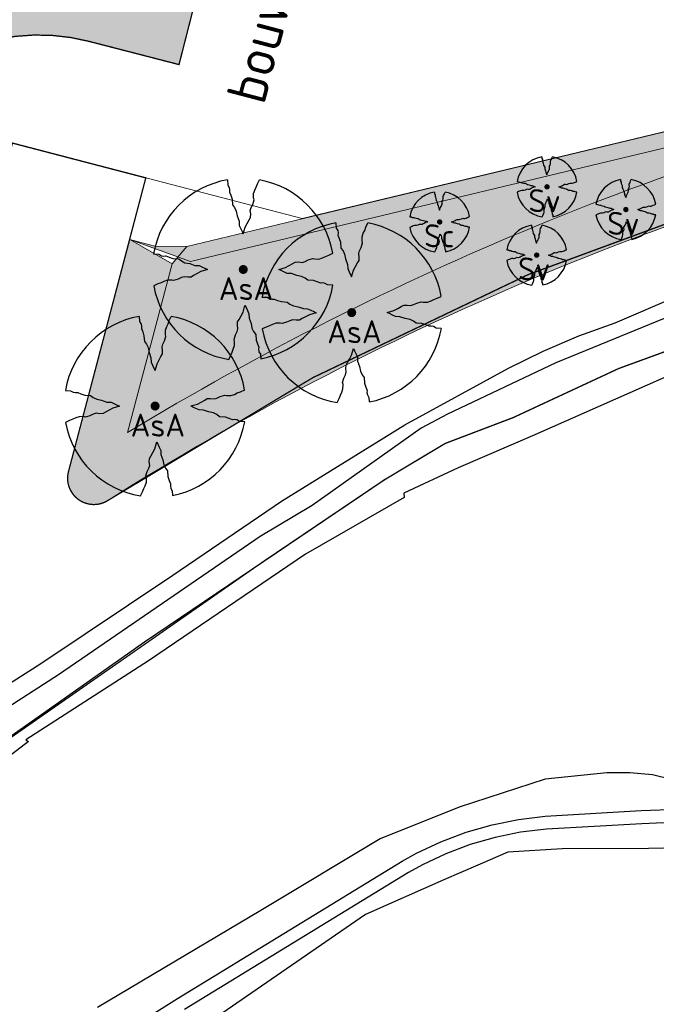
# Model space of a CAD drawing. Header units: metres. Extents: x 102000 to 105000, y 414600 to 420766.
# Tile 104 of 256: x 103295 to 103343, y 418181 to 418256. Entities that reach past the tile are written whole.
import ezdxf
from ezdxf.enums import TextEntityAlignment as Align

# ---------------------------------------------------------------- set-up
doc = ezdxf.new("R2010")
doc.units = ezdxf.units.M
doc.linetypes.add('DGN Style 2', pattern=[10.02903382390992, 6.017420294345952, -4.011613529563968])
doc.layers.get('0').update_dxf_attribs({"color": 8})
for name, color, linetype, lineweight in [('00-Ontwerp DKIV', 8, 'Continuous', 0), ('N-GV-GR-BOOM-S', 7, 'Continuous', 25), ('N-PV-KG-GRENS_BOUWVLAK', 7, 'DGN Style 2', 0), ('N-WE-GR-BOOM-T35-500', 50, 'Continuous', 35), ('N-WE-GR-GRAS-A', 252, 'Continuous', 18), ('N-WE-GR-GRAS-G', 8, 'Continuous', 18), ('N-WE-GR-OEVERBEPLANTING-A', 252, 'Continuous', 18), ('N-WE-GR-OEVERBEPLANTING-G', 7, 'Continuous', 18)]:
    doc.layers.add(name, color=color, linetype=linetype, lineweight=lineweight)
doc.styles.add('NLCS-ISO-ANNOTATIEF-T25', font='NLCS-ISO.ttf', dxfattribs={"height": 2.5})
doc.styles.add('NLCS-ISO-M500-T35', font='NLCS-ISO.ttf', dxfattribs={"height": 1.75})
pattern_1 = [(59.99999999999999, (104972.4852987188, 420070.8931537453), (-0.2886752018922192, 0.4999998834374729), [0.144338, -0.4330130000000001]), (120, (104972.4852987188, 420070.8931537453), (-0.5773502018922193, -1.165625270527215e-07), [0.1443379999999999, -0.4330129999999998]), (270, (104972.4852987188, 420070.8931537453), (0.288675, -0.5000000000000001), [0.125, -0.875])]

# ---------------------------------------------------------------- blocks, each defined once
blk = doc.blocks.new('N-SGR-BOOM_1E GROOTTE')
at = {"ltscale": 0.1}
h = blk.add_hatch(color=256, dxfattribs=at)
edge = h.paths.add_edge_path()
edge.add_arc((-0.001990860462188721, 0.003386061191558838), 0.15, 0, 360)
at = {"flags": 128}
for points in [[(-0.524, 2.9575), (-0.514, 2.7865), (-0.463, 2.7055), (-0.451, 2.6245), (-0.454, 2.5555), (-0.41, 2.4485), (-0.369, 2.3205), (-0.356, 2.1315), (-0.288, 2.0405), (-0.234, 1.9285), (-0.203, 1.7705), (-0.139, 1.5935), (-0.134, 1.4535), (-0.085, 1.3455), (-0.039, 1.2505), (-0.004, 1.1785), (0.06100000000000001, 1.3985), (0.129, 1.5215), (0.191, 1.6395), (0.24, 1.7205), (0.246, 1.8335), (0.231, 1.9505), (0.258, 2.0405), (0.313, 2.1495), (0.354, 2.2995), (0.34, 2.3615), (0.339, 2.5025), (0.381, 2.6195), (0.426, 2.7135), (0.467, 2.8215), (0.53, 2.9555)], [(-2.958, 0.5175000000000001), (-2.785, 0.5075000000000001), (-2.702, 0.4585), (-2.622, 0.4455), (-2.554, 0.4515), (-2.446, 0.4055), (-2.32, 0.3645), (-2.13, 0.3505), (-2.041, 0.2835), (-1.924, 0.2255), (-1.766, 0.1955), (-1.593, 0.1345), (-1.453, 0.1295), (-1.344, 0.0805), (-1.25, 0.0355), (-1.177, -0.0015), (-1.397, -0.0655), (-1.521, -0.1335), (-1.638, -0.1955), (-1.719, -0.2455), (-1.831, -0.2495), (-1.949, -0.2355), (-2.041, -0.2625), (-2.149, -0.3165), (-2.297, -0.3585), (-2.359, -0.3455), (-2.501, -0.3465), (-2.617, -0.3875), (-2.711, -0.4315), (-2.82, -0.4705), (-2.954, -0.5355)], [(2.952, -0.5145000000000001), (2.779, -0.5045000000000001), (2.697, -0.4545), (2.618, -0.4415), (2.55, -0.4475), (2.439, -0.4015), (2.313, -0.3605), (2.125, -0.3465), (2.034, -0.2805), (1.92, -0.2245), (1.763, -0.1925), (1.588, -0.1305), (1.446, -0.1255), (1.339, -0.0775), (1.244, -0.0305), (1.172, 0.005500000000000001), (1.392, 0.0695), (1.515, 0.1365), (1.632, 0.1995), (1.712, 0.2495), (1.824, 0.2535), (1.944, 0.2385), (2.034, 0.2665), (2.142, 0.3195), (2.292, 0.3635), (2.354, 0.3495), (2.494, 0.3485), (2.612, 0.3885), (2.706, 0.4365), (2.815, 0.4755), (2.95, 0.5385)], [(-0.479, -2.9585), (-0.414, -2.8235), (-0.373, -2.7165), (-0.33, -2.6225), (-0.289, -2.5045), (-0.288, -2.3645), (-0.303, -2.3005), (-0.26, -2.1515), (-0.208, -2.0425), (-0.18, -1.9525), (-0.193, -1.8345), (-0.188, -1.7235), (-0.138, -1.6425), (-0.075, -1.5255), (-0.007, -1.4015), (0.055, -1.1805), (0.093, -1.2535), (0.137, -1.3475), (0.186, -1.4565), (0.192, -1.5955), (0.254, -1.7715), (0.284, -1.9305), (0.34, -2.0425), (0.407, -2.1335), (0.422, -2.3225), (0.463, -2.4495), (0.508, -2.5585), (0.502, -2.6255), (0.516, -2.7085), (0.5650000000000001, -2.7875), (0.5760000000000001, -2.9405)]]:
    blk.add_lwpolyline(points, dxfattribs=at)
for start, end in [(100.0002194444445, 170.1098166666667), (10.29992500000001, 79.79196666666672), (190.3241250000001, 260.8432527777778), (281.0945583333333, 350.0620888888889)]:
    blk.add_arc((-0.001990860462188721, 0.003386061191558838), 2.999994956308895, start, end)
blk = doc.blocks.new('N-SGR-BOOM_3E GROOTTE')
at = {"ltscale": 0.1}
h = blk.add_hatch(color=256, dxfattribs=at)
edge = h.paths.add_edge_path()
edge.add_arc((-0.001990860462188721, 0.003386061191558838), 0.15, 0, 360)
at = {"flags": 128}
for points in [[(-0.2956210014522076, 1.665075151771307), (-0.2899960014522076, 1.568887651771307), (-0.2613085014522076, 1.523325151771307), (-0.2545585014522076, 1.477762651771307), (-0.2562460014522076, 1.438950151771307), (-0.2314960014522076, 1.378762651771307), (-0.2084335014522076, 1.306762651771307), (-0.2011210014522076, 1.200450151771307), (-0.1628710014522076, 1.149262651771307), (-0.1324960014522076, 1.086262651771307), (-0.1150585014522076, 0.9973876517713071), (-0.07905850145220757, 0.8978251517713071), (-0.07624600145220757, 0.8190751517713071), (-0.04868350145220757, 0.758325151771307), (-0.02280850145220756, 0.7048876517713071), (-0.003121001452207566, 0.664387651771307), (0.03344149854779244, 0.788137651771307), (0.07169149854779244, 0.8573251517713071), (0.1065664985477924, 0.923700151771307), (0.1341289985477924, 0.969262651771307), (0.1375039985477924, 1.032825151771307), (0.1290664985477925, 1.098637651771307), (0.1442539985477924, 1.149262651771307), (0.1751914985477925, 1.210575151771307), (0.1982539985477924, 1.294950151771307), (0.1903789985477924, 1.329825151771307), (0.1898164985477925, 1.409137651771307), (0.2134414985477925, 1.474950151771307), (0.2387539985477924, 1.527825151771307), (0.2618164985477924, 1.588575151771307), (0.2972539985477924, 1.663950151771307)], [(-1.664746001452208, 0.292575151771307), (-1.567433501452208, 0.286950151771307), (-1.520746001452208, 0.259387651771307), (-1.475746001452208, 0.252075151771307), (-1.437496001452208, 0.255450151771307), (-1.376746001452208, 0.229575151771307), (-1.305871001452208, 0.206512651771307), (-1.198996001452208, 0.198637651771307), (-1.148933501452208, 0.160950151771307), (-1.083121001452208, 0.128325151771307), (-0.9942460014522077, 0.111450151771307), (-0.8969335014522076, 0.07713765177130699), (-0.8181835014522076, 0.074325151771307), (-0.7568710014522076, 0.04676265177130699), (-0.7039960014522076, 0.02145015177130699), (-0.6629335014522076, 0.0006376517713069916), (-0.7866835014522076, -0.03536234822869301), (-0.8564335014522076, -0.07361234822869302), (-0.9222460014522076, -0.108487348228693), (-0.9678085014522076, -0.136612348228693), (-1.030808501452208, -0.138862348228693), (-1.097183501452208, -0.130987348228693), (-1.148933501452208, -0.146174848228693), (-1.209683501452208, -0.176549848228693), (-1.292933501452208, -0.200174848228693), (-1.327808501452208, -0.192862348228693), (-1.407683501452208, -0.193424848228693), (-1.472933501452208, -0.216487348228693), (-1.525808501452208, -0.241237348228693), (-1.587121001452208, -0.263174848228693), (-1.662496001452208, -0.299737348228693)], [(1.659628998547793, -0.287924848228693), (1.562316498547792, -0.282299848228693), (1.516191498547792, -0.254174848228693), (1.471753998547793, -0.246862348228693), (1.433503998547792, -0.250237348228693), (1.371066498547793, -0.224362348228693), (1.300191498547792, -0.201299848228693), (1.194441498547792, -0.193424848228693), (1.143253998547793, -0.156299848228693), (1.079128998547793, -0.124799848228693), (0.9908164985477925, -0.106799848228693), (0.8923789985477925, -0.07192484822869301), (0.8125039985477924, -0.06911234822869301), (0.7523164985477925, -0.04211234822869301), (0.6988789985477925, -0.01567484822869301), (0.6583789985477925, 0.004575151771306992), (0.7821289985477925, 0.04057515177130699), (0.8513164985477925, 0.07826265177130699), (0.9171289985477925, 0.113700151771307), (0.9621289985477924, 0.141825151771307), (1.025128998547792, 0.144075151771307), (1.092628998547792, 0.135637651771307), (1.143253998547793, 0.151387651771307), (1.204003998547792, 0.181200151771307), (1.288378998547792, 0.205950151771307), (1.323253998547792, 0.198075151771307), (1.402003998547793, 0.197512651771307), (1.468378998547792, 0.220012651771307), (1.521253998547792, 0.247012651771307), (1.582566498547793, 0.268950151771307), (1.658503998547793, 0.304387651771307)], [(-0.2703085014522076, -1.662674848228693), (-0.2337460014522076, -1.586737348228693), (-0.2106835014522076, -1.526549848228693), (-0.1864960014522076, -1.473674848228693), (-0.1634335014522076, -1.407299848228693), (-0.1628710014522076, -1.328549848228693), (-0.1713085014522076, -1.292549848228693), (-0.1471210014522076, -1.208737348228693), (-0.1178710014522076, -1.147424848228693), (-0.1021210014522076, -1.096799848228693), (-0.1094335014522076, -1.030424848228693), (-0.1066210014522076, -0.967987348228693), (-0.07849600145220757, -0.9224248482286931), (-0.04305850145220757, -0.856612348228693), (-0.004808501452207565, -0.786862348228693), (0.03006649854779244, -0.662549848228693), (0.05144149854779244, -0.703612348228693), (0.07619149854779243, -0.756487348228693), (0.1037539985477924, -0.817799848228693), (0.1071289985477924, -0.8959873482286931), (0.1420039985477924, -0.9949873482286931), (0.1588789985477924, -1.084424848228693), (0.1903789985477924, -1.147424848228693), (0.2280664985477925, -1.198612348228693), (0.2365039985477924, -1.304924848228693), (0.2595664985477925, -1.376362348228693), (0.2848789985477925, -1.437674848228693), (0.2815039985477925, -1.475362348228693), (0.2893789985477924, -1.522049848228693), (0.3169414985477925, -1.566487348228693), (0.3231289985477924, -1.652549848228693)]]:
    blk.add_lwpolyline(points, dxfattribs=at)
for start, end in [(100.0002194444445, 170.1098166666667), (10.29992500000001, 79.79196666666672), (190.3241250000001, 260.8432527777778), (281.0945583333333, 350.0620888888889)]:
    blk.add_arc((-0.001990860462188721, 0.003386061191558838), 1.687497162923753, start, end)

msp = doc.modelspace()

# ---------------------------------------------------------------- hatches: boundary and pattern name
at = {"layer": '00-Ontwerp DKIV', "transparency": 33554623}
h = msp.add_hatch(color=256, dxfattribs=at)
h.dxf.hatch_style = 1
edge = h.paths.add_edge_path()
edge.add_line((102915.4730269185, 416843.9896487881), (102939.7393068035, 416935.8894415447))
edge.add_line((102939.7393068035, 416935.8894415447), (102960.311714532, 417014.3081803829))
edge.add_line((102960.311714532, 417014.3081803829), (102960.4356023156, 417014.7804208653))
edge.add_line((102960.4356023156, 417014.7804208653), (102963.6107830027, 417026.3213667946))
edge.add_line((102963.6107830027, 417026.3213667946), (102965.3018439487, 417032.7872752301))
edge.add_line((102965.3018439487, 417032.7872752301), (102990.4259353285, 417129.3460566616))
edge.add_line((102990.4259353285, 417129.3460566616), (103015.7739670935, 417226.0801110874))
edge.add_line((103015.7739670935, 417226.0801110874), (103041.087618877, 417322.8231678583))
edge.add_line((103041.087618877, 417322.8231678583), (103066.4083603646, 417419.5643692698))
edge.add_line((103066.4083603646, 417419.5643692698), (103077.9071431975, 417463.5097224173))
edge.add_line((103077.9071431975, 417463.5097224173), (103078.2463102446, 417464.802275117))
edge.add_line((103078.2463102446, 417464.802275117), (103082.3797755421, 417480.5662495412))
edge.add_line((103082.3797755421, 417480.5662495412), (103083.4146462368, 417484.5581802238))
edge.add_line((103083.4146462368, 417484.5581802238), (103091.2516300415, 417514.5096378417))
edge.add_arc((103097.056216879, 417512.9908318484), 6.000000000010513, 165.2629712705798, 165.3369363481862, ccw=False)
edge.add_line((103091.2535955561, 417514.5171299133), (103097.6461045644, 417538.8838449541))
edge.add_arc((103103.4497881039, 417537.3615909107), 5.999999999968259, 165.2970099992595, 165.302898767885, ccw=False)
edge.add_line((103097.6462610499, 417538.8844414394), (103117.1194880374, 417613.0961865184))
edge.add_line((103117.1194880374, 417613.0961865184), (103142.3976419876, 417709.7817475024))
edge.add_line((103142.3976419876, 417709.7817475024), (103167.5978348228, 417806.5544770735))
edge.add_line((103167.5978348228, 417806.5544770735), (103193.0416634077, 417903.2624651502))
edge.add_line((103193.0416634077, 417903.2624651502), (103194.9182455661, 417910.4401889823))
edge.add_line((103194.9182455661, 417910.4401889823), (103199.374862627, 417927.4862673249))
edge.add_line((103199.374862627, 417927.4862673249), (103218.3362068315, 418000.0113585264))
edge.add_line((103218.3362068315, 418000.0113585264), (103243.6775236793, 418096.8075097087))
edge.add_line((103243.6775236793, 418096.8075097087), (103259.4032006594, 418157.1013358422))
edge.add_line((103259.4032006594, 418157.1013358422), (103260.9260059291, 418159.6523993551))
edge.add_arc((103281.6934232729, 418145.377258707), 25.20050125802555, 138.8322165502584, 145.4960836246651, ccw=False)
edge.add_line((103262.7228598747, 418161.9658990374), (103268.708549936, 418185.1640421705))
edge.add_line((103268.708549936, 418185.1640421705), (103268.7002752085, 418185.1662134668))
edge.add_arc((103273.4027320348, 418188.4667740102), 5.745154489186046, 160.7667093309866, 215.0642502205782, ccw=False)
edge.add_line((103267.9782426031, 418190.3593158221), (103270.3883605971, 418199.7068684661))
edge.add_line((103270.3883605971, 418199.7068684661), (103281.4526083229, 418242.6191401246))
edge.add_line((103281.4526083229, 418242.6191401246), (103281.3073586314, 418242.6565904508))
edge.add_line((103281.3073586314, 418242.6565904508), (103281.5570274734, 418243.6249217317))
edge.add_arc((103296.2272463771, 418239.8424387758), 15.14999999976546, 75.54208316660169, 165.5420831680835, ccw=False)
edge.add_line((103300.0097293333, 418254.5126576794), (103306.8948985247, 418252.7374261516))
edge.add_line((103306.8948985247, 418252.7374261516), (103309.2949044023, 418262.1358556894))
edge.add_line((103309.2949044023, 418262.1358556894), (103302.4315171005, 418263.905471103))
edge.add_arc((103306.214000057, 418278.5756900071), 15.15000000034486, 165.5420831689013, 255.54208316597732, ccw=False)
edge.add_line((103291.5437811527, 418282.3581729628), (103299.8293487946, 418314.4956322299))
edge.add_line((103299.8293487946, 418314.4956322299), (103303.6879277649, 418327.5717761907))
edge.add_line((103303.6879277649, 418327.5717761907), (103317.3076212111, 418369.3732829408))
edge.add_arc((103334.4221133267, 418363.7970692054), 17.99999999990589, 114.5157925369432, 161.9534455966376, ccw=False)
edge.add_arc((103314.5047993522, 418407.469722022), 30.00000000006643, 294.5157925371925, 341.6126726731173)
edge.add_arc((103360.0541979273, 418392.328642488), 17.99999999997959, 105.06183914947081, 161.6126726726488, ccw=False)
edge.add_line((103355.3766924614, 418409.7102690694), (103381.4229634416, 418416.7194850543))
edge.add_arc((103433.3952463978, 418223.5903008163), 200.0000000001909, 102.59566250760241, 105.06183914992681, ccw=False)
edge.add_line((103389.781374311, 418418.7769554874), (103391.4361496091, 418419.1467100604))
edge.add_line((103391.4361496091, 418419.1467100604), (103390.2500535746, 418423.5840753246))
edge.add_line((103390.2500535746, 418423.5840753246), (103390.1255458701, 418423.5539371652))
edge.add_line((103390.1255458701, 418423.5539371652), (103387.7023082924, 418422.9392229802))
edge.add_line((103387.7023082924, 418422.9392229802), (103385.2839705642, 418422.3054866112))
edge.add_line((103385.2839705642, 418422.3054866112), (103381.5510965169, 418421.3058653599))
edge.add_line((103381.5510965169, 418421.3058653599), (103380.4545117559, 418421.0107674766))
edge.add_line((103380.4545117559, 418421.0107674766), (103375.62628215, 418419.7114604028))
edge.add_line((103375.62628215, 418419.7114604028), (103370.798052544, 418418.4121533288))
edge.add_line((103370.798052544, 418418.4121533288), (103365.9698229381, 418417.112846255))
edge.add_line((103365.9698229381, 418417.112846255), (103361.1415933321, 418415.8135391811))
edge.add_line((103361.1415933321, 418415.8135391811), (103356.3133637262, 418414.5142321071))
edge.add_line((103356.3133637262, 418414.5142321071), (103354.8849404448, 418414.1298343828))
edge.add_line((103354.8849404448, 418414.1298343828), (103353.9019217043, 418413.8652978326))
edge.add_line((103353.9019217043, 418413.8652978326), (103351.2672686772, 418413.1562960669))
edge.add_arc((103356.6451006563, 418393.172253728), 20.69499999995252, 105.0618391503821, 124.6375654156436)
edge.add_arc((103314.5047993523, 418407.469722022), 30.50000000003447, 5.134617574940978, 24.81514848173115)
edge.add_arc((103343.8759005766, 418440.8964336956), 20.69499999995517, 265.323461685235, 284.9851210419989)
edge.add_line((103349.2269694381, 418420.9052084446), (103388.1791667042, 418431.3315773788))
edge.add_line((103388.1791667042, 418431.3315773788), (103387.998405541, 418432.0078323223))
edge.add_line((103387.998405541, 418432.0078323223), (103387.0106692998, 418435.7031034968))
edge.add_line((103387.0106692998, 418435.7031034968), (103375.1512072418, 418432.5284865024))
edge.add_line((103375.1512072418, 418432.5284865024), (103360.1861660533, 418428.5225481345))
edge.add_line((103360.1861660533, 418428.5225481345), (103350.9456060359, 418426.0489756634))
edge.add_arc((103346.2911262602, 418443.4367822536), 17.99999999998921, 228.5309681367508, 284.98595210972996, ccw=False)
edge.add_arc((103314.5047993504, 418407.4697220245), 29.99999999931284, 48.53096813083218, 49.3188477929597)
edge.add_line((103334.0602686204, 418430.2201862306), (103334.0602341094, 418430.2202158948))
edge.add_arc((103314.504799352, 418407.469722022), 30.00000000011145, 49.31893471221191, 74.12155009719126)
edge.add_arc((103327.6374778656, 418453.6382476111), 17.99999999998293, 202.3981603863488, 254.1215500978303, ccw=False)
edge.add_arc((103295.0518336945, 418492.5840102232), 48.49999999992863, 284.98595210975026, 289.1919478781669, ccw=False)
edge.add_line((103307.5930708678, 418445.7335313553), (103305.9327877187, 418445.2890960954))
edge.add_line((103305.9327877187, 418445.2890960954), (103308.0671914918, 418437.3205543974))
edge.add_line((103308.0671914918, 418437.3205543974), (103308.2063312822, 418436.8010925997))
edge.add_arc((103314.504799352, 418407.469722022), 29.9999999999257, 102.1193597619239, 107.8513278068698)
edge.add_line((103305.3083552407, 418436.0253767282), (103305.1693448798, 418436.5443553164))
edge.add_line((103305.1693448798, 418436.5443553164), (103303.042261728, 418444.4855663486))
edge.add_arc((103314.504799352, 418407.469722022), 38.74999999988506, 107.2059602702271, 114.5177932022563)
edge.add_arc((103280.4789958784, 418441.3259577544), 18.00000000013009, -44.85687678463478, 4.46011406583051, ccw=False)
edge.add_arc((103314.5047993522, 418407.4697220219), 29.99999999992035, 135.1431232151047, 164.1211196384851)
edge.add_arc((103268.3363724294, 418420.6027473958), 17.99999999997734, 294.80412878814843, 344.1211196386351, ccw=False)
edge.add_arc((103314.5047993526, 418407.4697220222), 38.75000000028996, 184.7464496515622, 192.7690494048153)
edge.add_line((103276.7131298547, 418398.9051311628), (103284.6539669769, 418401.0321141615))
edge.add_line((103284.6539669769, 418401.0321141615), (103285.1734287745, 418401.1712539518))
edge.add_arc((103314.5047993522, 418407.469722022), 29.99999999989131, 192.119359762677, 197.8513278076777)
edge.add_line((103285.9491446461, 418398.2732779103), (103285.4301660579, 418398.1342675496))
edge.add_line((103285.4301660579, 418398.1342675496), (103277.4889550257, 418396.0071843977))
edge.add_arc((103314.5047993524, 418407.4697220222), 38.75000000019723, 197.2059602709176, 204.5182832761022)
edge.add_arc((103280.6488546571, 418373.4436289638), 18.00000000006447, 45.14361328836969, 94.46060413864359, ccw=False)
edge.add_arc((103314.5047993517, 418407.469722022), 29.99999999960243, 225.1436132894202, 232.7333586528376)
edge.add_arc((103285.4395917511, 418369.2700661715), 18.0000000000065, -11.179293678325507, 52.73335865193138, ccw=False)
edge.add_line((103303.0980469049, 418365.7802292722), (103293.9949880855, 418321.3856626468))
edge.add_line((103293.9949880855, 418321.3856626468), (103292.7105368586, 418316.3223872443))
edge.add_line((103292.7105368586, 418316.3223872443), (103263.1258759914, 418201.579384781))
edge.add_line((103263.1258759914, 418201.579384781), (103252.1433331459, 418158.9840024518))
edge.add_line((103252.1433331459, 418158.9840024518), (103236.4203016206, 418098.700319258))
edge.add_line((103236.4203016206, 418098.700319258), (103218.9321245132, 418031.9007910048))
edge.add_line((103218.9321245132, 418031.9007910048), (103215.8259673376, 418020.0362134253))
edge.add_line((103215.8259673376, 418020.0362134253), (103211.0813130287, 418001.9130741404))
edge.add_line((103211.0813130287, 418001.9130741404), (103185.7870234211, 417905.1651559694))
edge.add_line((103185.7870234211, 417905.1651559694), (103185.3279327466, 417903.4202245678))
edge.add_line((103185.3279327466, 417903.4202245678), (103181.7657652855, 417889.8809866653))
edge.add_line((103181.7657652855, 417889.8809866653), (103160.3422663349, 417808.4536388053))
edge.add_line((103160.3422663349, 417808.4536388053), (103135.1396912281, 417711.6717609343))
edge.add_line((103135.1396912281, 417711.6717609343), (103109.8633830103, 417614.9932737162))
edge.add_line((103109.8633830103, 417614.9932737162), (103084.4676280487, 417518.2110061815))
edge.add_line((103084.4676280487, 417518.2110061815), (103061.2836892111, 417429.6064198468))
edge.add_line((103061.2836892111, 417429.6064198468), (103058.9746999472, 417420.7830839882))
edge.add_line((103058.9746999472, 417420.7830839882), (103033.8320287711, 417324.7222234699))
edge.add_line((103033.8320287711, 417324.7222234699), (103008.5182378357, 417227.978634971))
edge.add_line((103008.5182378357, 417227.978634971), (102983.1708812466, 417131.247159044))
edge.add_line((102983.1708812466, 417131.247159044), (102957.858978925, 417034.5149506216))
edge.add_line((102957.858978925, 417034.5149506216), (102932.4863091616, 416937.798383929))
edge.add_line((102932.4863091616, 416937.798383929), (102909.899229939, 416852.2562286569))
edge.add_line((102909.899229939, 416852.2562286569), (102908.2185107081, 416845.89098134))
edge.add_line((102908.2185107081, 416845.89098134), (102907.1957803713, 416842.0163484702))
edge.add_arc((103006.7857043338, 416815.732379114), 102.9999999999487, 165.2155017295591, 197.4258415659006)
edge.add_arc((102894.201272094, 416780.3947841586), 15.00000000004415, -55.01635506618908, 17.42584156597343, ccw=False)
edge.add_line((102902.8014108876, 416768.1050480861), (102899.7549362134, 416766.3818292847))
edge.add_line((102899.7549362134, 416766.3818292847), (102891.7131759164, 416762.235690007))
edge.add_arc((102900.8782716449, 416744.4592724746), 19.99999999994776, 117.274549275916, 166.4729779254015)
edge.add_line((102881.4330773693, 416749.1373510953), (102880.9096269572, 416746.9642504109))
edge.add_line((102880.9096269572, 416746.9642504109), (102875.523291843, 416723.6898541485))
edge.add_line((102875.523291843, 416723.6898541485), (102882.440089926, 416722.0949359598))
edge.add_arc((100763.6003904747, 417222.2756049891), 2177.076565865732, 346.7177185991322, 347.3129618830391)
edge.add_arc((102907.0377254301, 416739.7595010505), 20.00000000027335, 117.2712452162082, 167.3656618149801, ccw=False)
edge.add_line((102897.8736548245, 416757.5364470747), (102903.1645506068, 416760.2639201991))
edge.add_line((102903.1645506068, 416760.2639201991), (102906.4042517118, 416761.6404306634))
edge.add_arc((102910.6817078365, 416747.2632484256), 14.99999999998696, 35.467908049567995, 106.56863645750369, ccw=False)
edge.add_arc((103006.7857043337, 416815.7323791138), 102.9999999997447, 215.4679080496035, 221.1805622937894)
edge.add_line((102929.2639566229, 416747.9136602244), (102949.4128328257, 416724.8825966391))
edge.add_line((102949.4128328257, 416724.8825966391), (102951.9387284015, 416733.5423231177))
edge.add_line((102951.9387284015, 416733.5423231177), (102937.8410306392, 416749.5300893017))
edge.add_arc((103015.0597670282, 416817.693618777), 103.0000000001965, 165.2085629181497, 221.435907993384, ccw=False)
edge = h.paths.add_edge_path(flags=16)
edge.add_arc((103314.5047993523, 418407.469722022), 24.5, 0, 180)
edge.add_arc((103314.5047993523, 418407.469722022), 24.5, 180, 360)
edge = h.paths.add_edge_path(flags=16)
edge.add_arc((103314.5047993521, 418407.4697220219), 29.99999999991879, 263.8986836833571, 269.7468481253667)
edge.add_line((103314.3722497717, 418377.4700148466), (103314.230523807, 418376.9264231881))
edge.add_line((103314.230523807, 418376.9264231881), (103311.8343337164, 418367.7358070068))
edge.add_line((103311.8343337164, 418367.7358070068), (103309.2774526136, 418357.928858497))
edge.add_arc((103307.8259741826, 418358.3072899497), 1.500000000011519, 165.387075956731, 345.3870759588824, ccw=False)
edge.add_line((103306.3744957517, 418358.6857214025), (103308.9313768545, 418368.4926699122))
edge.add_line((103308.9313768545, 418368.4926699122), (103311.180529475, 418377.1193220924))
edge.add_line((103311.180529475, 418377.1193220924), (103311.3161918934, 418377.6396569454))
at = {"layer": 'N-WE-GR-GRAS-A'}
h = msp.add_hatch(dxfattribs=at)
h.set_pattern_fill('AGR-GRAS_01-SO', color=256, scale=0.1, pattern_type=2)
h.set_pattern_definition([(0, (0, 0), (2.5, 2.5), [0.3, -2]), (45, (1, 0.5), (-0.2828427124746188, 4.666904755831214), [0.3, -2]), (29.99999999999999, (0.1999999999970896, 0.2999999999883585), (0.5686533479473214, 3.215063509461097), [0.3, -2]), (15, (0.8000000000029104, 1.200000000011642), (0.9640675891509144, 1.811235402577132), [0.3, -2]), (135, (0.3999999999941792, 5), (-0.07071067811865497, -1.626345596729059), [0.3, -2]), (150, (3, 1), (0.5392304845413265, -1.466025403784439), [0.3, -2]), (165, (0.6000000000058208, 0.09999999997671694), (0.358630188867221, -1.752536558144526), [0.3, -2]), (85, (1, 1), (-2.18169349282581, 2.600041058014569), [0.3, -2]), (99.99999999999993, (0, 0), (-2.780294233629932, 1.946782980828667), [0.2999999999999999, -2])])
edge = h.paths.add_edge_path()
edge.add_line((103302.9792212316, 418224.7088515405), (103306.3740749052, 418237.5586211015))
edge.add_line((103306.3740749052, 418237.5586211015), (103307.4889150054, 418238.8964122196))
edge.add_line((103307.4889150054, 418238.8964122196), (103410.9876477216, 418263.7308494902))
edge.add_line((103410.9876477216, 418263.7308494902), (103429.5277936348, 418334.8370096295))
edge.add_line((103429.5277936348, 418334.8370096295), (103433.7792317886, 418336.8738260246))
edge.add_line((103433.7792317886, 418336.8738260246), (103445.0121244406, 418379.9548178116))
edge.add_arc((103413.7306458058, 418364.7693407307), 34.77254117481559, -17.714918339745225, 25.894081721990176, ccw=False)
edge.add_line((103446.8543525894, 418354.1887136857), (103420.6035243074, 418264.6720182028))
edge.add_arc((103419.3191429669, 418265.0486638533), 1.338468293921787, 281.29583703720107, 343.65619113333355, ccw=False)
edge.add_line((103419.5813153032, 418263.7361231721), (103367.3292892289, 418251.1982917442))
edge.add_arc((103419.9139307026, 418032.049224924), 225.3696031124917, 103.492980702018, 121.2556462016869)
at = {"layer": 'N-WE-GR-OEVERBEPLANTING-A'}
h = msp.add_hatch(dxfattribs=at)
h.set_pattern_fill('AGR-BEPLANTING_SOORT_01-SO', color=256, scale=0.1, pattern_type=2)
h.set_pattern_definition(pattern_1)
edge = h.paths.add_edge_path()
edge.add_arc((103413.7306458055, 418364.7693407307), 38.37254117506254, -17.649014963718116, 38.861512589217, ccw=False)
edge.add_line((103450.2970547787, 418353.1353538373), (103424.0580497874, 418263.6589763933))
edge.add_arc((103419.3191429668, 418265.0486638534), 4.938468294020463, 282.3491889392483, 343.6561911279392, ccw=False)
edge.add_line((103420.3753287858, 418260.2244602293), (103368.1692636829, 418247.6976570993))
edge.add_arc((103419.9139307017, 418032.049224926), 221.7696031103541, 103.4929807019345, 122.2801703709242)
edge.add_arc((103300.4072364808, 418221.2350546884), 2.000654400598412, 165.2759031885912, 302.28017037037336, ccw=False)
edge.add_line((103298.472281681, 418221.7435504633), (103303.1422873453, 418239.4198636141))
edge.add_line((103303.1422873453, 418239.4198636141), (103306.3740749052, 418237.5586211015))
edge.add_line((103306.3740749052, 418237.5586211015), (103302.9792212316, 418224.7088515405))
edge.add_arc((103419.9139307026, 418032.049224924), 225.3696031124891, 103.49298070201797, 121.25564620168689, ccw=False)
edge.add_line((103367.3292892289, 418251.1982917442), (103419.5813153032, 418263.7361231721))
edge.add_arc((103419.3191429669, 418265.0486638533), 1.338468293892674, 281.2958370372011, 343.6561911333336)
edge.add_line((103420.6035243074, 418264.6720182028), (103446.8543525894, 418354.1887136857))
edge.add_arc((103413.7306458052, 418364.7693407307), 34.77254117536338, 342.2850816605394, 385.8940817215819)
edge.add_line((103445.0121244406, 418379.9548178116), (103443.6099927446, 418388.8458135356))
h = msp.add_hatch(dxfattribs=at)
h.set_pattern_fill('AGR-BEPLANTING_SOORT_01-SO', color=256, scale=0.1, pattern_type=2)
h.set_pattern_definition(pattern_1)
h.paths.add_polyline_path([(103429.5277936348, 418334.8370096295), (103430.9917356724, 418335.6954231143), (103411.9672903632, 418262.7318520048), (103307.7689064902, 418237.7295340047), (103303.1422874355, 418239.4198635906), (103305.0616575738, 418238.9199317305), (103307.4889150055, 418238.8964122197), (103410.9876477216, 418263.7308494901)])

# ---------------------------------------------------------------- linework, layer by layer
for p, q in [((103340.137, 418233.083), (103348.844, 418236.797)), ((103340.386, 418229.588), (103357.158, 418235.718)), ((103348.584, 418235.321), (103335.61, 418230.035)), ((103337.365, 418232.079), (103340.137, 418233.083)), ((103334.651, 418230.926), (103337.365, 418232.079)), ((103332.004, 418229.627), (103334.651, 418230.926)), ((103335.61, 418230.035), (103327.342, 418226.127)), ((103346.641, 418230.125), (103334.014, 418224.548)), ((103324.109, 418225.3), (103332.004, 418229.627)), ((103332.358, 418225.856), (103340.386, 418229.588)), ((103327.342, 418226.127), (103325.339, 418225.052)), ((103314.708, 418219.495), (103324.109, 418225.3)), ((103327.161, 418223.881), (103332.358, 418225.856)), ((103325.339, 418225.052), (103317.033, 418219.166)), ((103334.014, 418224.548), (103328.155, 418222.026)), ((103322.532, 418221.112), (103327.161, 418223.881)), ((103328.155, 418222.026), (103324.029, 418220.101)), ((103304.26, 418208.783), (103322.532, 418221.112)), ((103324.029, 418220.101), (103324.057, 418219.781)), ((103306.414, 418213.853), (103314.708, 418219.495)), ((103317.033, 418219.166), (103313.089, 418216.812)), ((103324.057, 418219.781), (103316.535, 418215.461)), ((103313.089, 418216.812), (103297.722, 418206.279)), ((103316.535, 418215.461), (103304.564, 418207.323)), ((103296.361, 418207.125), (103306.414, 418213.853)), ((103291.807, 418200), (103304.26, 418208.783)), ((103304.564, 418207.323), (103295.226, 418201.312)), ((103285.124, 418200), (103296.361, 418207.125)), ((103297.722, 418206.279), (103287.9813066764, 418200)), ((103295.437, 418201.187), (103293.87055195, 418200)), ((103295.226, 418201.312), (103295.437, 418201.187)), ((103334.792, 418198.323), (103328.244, 418196.196)), ((103339.497, 418198.806), (103334.792, 418198.323)), ((103341.239, 418198.809), (103339.497, 418198.806)), ((103342.973, 418198.652), (103341.239, 418198.809)), ((103344.511, 418198.269), (103342.973, 418198.652)), ((103328.244, 418196.196), (103322.231, 418193.783)), ((103334.803, 418195.509), (103342.099, 418195.926)), ((103342.099, 418195.926), (103352.64, 418196.341)), ((103330.749, 418194.852), (103332.765, 418195.261)), ((103332.765, 418195.261), (103334.803, 418195.509)), ((103352.744, 418195.345), (103342.147, 418194.928)), ((103328.771, 418194.284), (103330.749, 418194.852)), ((103334.893, 418194.513), (103332.925, 418194.273)), ((103342.147, 418194.928), (103334.893, 418194.513)), ((103322.231, 418193.783), (103313.121, 418188.325)), ((103326.845, 418193.561), (103328.771, 418194.284)), ((103330.987, 418193.88), (103329.085, 418193.334)), ((103332.925, 418194.273), (103330.987, 418193.88)), ((103324.986, 418192.69), (103326.845, 418193.561)), ((103329.085, 418193.334), (103327.233, 418192.639)), ((103336.093, 418193.028), (103331.959, 418192.753)), ((103342.661, 418193.046), (103336.093, 418193.028)), ((103350.71, 418193.174), (103342.661, 418193.046)), ((103323.885, 418192.087), (103324.986, 418192.69)), ((103327.233, 418192.639), (103325.438, 418191.798)), ((103331.959, 418192.753), (103329.663, 418191.774)), ((103306.79, 418181.629), (103323.885, 418192.087)), ((103325.438, 418191.798), (103324.387, 418191.221)), ((103329.663, 418191.774), (103327.084, 418190.659)), ((103324.387, 418191.221), (103307.316, 418180.779)), ((103327.084, 418190.659), (103321.095, 418188.012)), ((103313.121, 418188.325), (103300.696, 418180.946)), ((103321.095, 418188.012), (103306.674, 418178.088)), ((103295.206, 418174.367), (103306.79, 418181.629))]:
    msp.add_line(p, q)
at = {"layer": '00-Ontwerp DKIV', "transparency": 33554687, "const_width": 0.1}
msp.add_lwpolyline([(103218.3362068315, 418000.0113585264), (103243.6775236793, 418096.8075097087), (103259.4032006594, 418157.1013358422), (103260.9260059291, 418159.6523993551, -0.02908480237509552), (103262.7228598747, 418161.9658990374), (103268.708549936, 418185.1640421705), (103268.7002752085, 418185.1662134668, -0.2414522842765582), (103267.9782426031, 418190.3593158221), (103270.3883605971, 418199.7068684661), (103281.4526083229, 418242.6191401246), (103281.3073586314, 418242.6565904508), (103281.5570274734, 418243.6249217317, -0.4142135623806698), (103300.0097293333, 418254.5126576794), (103306.8948985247, 418252.7374261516), (103309.2949044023, 418262.1358556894), (103302.4315171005, 418263.905471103, -0.4142135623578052), (103291.5437811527, 418282.3581729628), (103299.8293487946, 418314.4956322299), (103303.6879277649, 418327.5717761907), (103317.3076212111, 418369.3732829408, -0.2099933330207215), (103326.9531205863, 418380.1743140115, 0.2084413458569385), (103342.9731734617, 418398.0065473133, -0.2518824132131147), (103355.3766924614, 418409.7102690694)], format="xyb", dxfattribs=at)
at = {"layer": '00-Ontwerp DKIV', "transparency": 33554687, "flags": 128}
msp.add_lwpolyline([(103325.2946169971, 418325.4123341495), (103311.4392409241, 418329.0222584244), (103309.0607522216, 418319.9266778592), (103322.9231132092, 418316.3164025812), (103310.0664161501, 418267.0043849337), (103296.1480348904, 418270.630710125), (103290.2001481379, 418247.8018265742), (103316.2821969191, 418241.0063531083), (103316.2821969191, 418241.0063531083), (103410.9876477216, 418263.7308494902), (103429.5277936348, 418334.8370096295), (103337.1094678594, 418358.9340673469, 0.1323335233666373), (103334.2659932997, 418354.5776998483), (103327.438309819, 418333.6344939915)], format="xyb", close=True, dxfattribs=at)
at = {"layer": '00-Ontwerp DKIV', "transparency": 33554687, "const_width": 0.1, "flags": 128}
msp.add_lwpolyline([(103368.1692636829, 418247.6976570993, 0.09371552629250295), (103301.4757055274, 418219.5436079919, -0.6815117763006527), (103298.472281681, 418221.7435504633), (103304.3646263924, 418244.1113827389), (103294.2038768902, 418246.7586864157), (103281.694618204, 418199.2970950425, 0.7007211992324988), (103286.3293477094, 418196.0839941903), (103286.3293476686, 418196.0839941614), (103313.3960000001, 418214.9475), (103322.532, 418221.1120000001), (103327.161, 418223.881), (103332.3580000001, 418225.856), (103336.372, 418227.7220000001), (103340.386, 418229.588), (103348.772, 418232.653)], format="xyb", dxfattribs=at)
at = {"layer": 'N-WE-GR-GRAS-G'}
msp.add_lwpolyline([(103302.9792212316, 418224.7088515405), (103306.3740749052, 418237.5586211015), (103307.4889150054, 418238.8964122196), (103410.9876477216, 418263.7308494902), (103429.5277936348, 418334.8370096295), (103433.7792317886, 418336.8738260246), (103445.0121244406, 418379.9548178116, -0.1926103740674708), (103446.8543525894, 418354.1887136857), (103420.6035243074, 418264.6720182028, -0.2790185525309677), (103419.5813153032, 418263.7361231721), (103367.3292892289, 418251.1982917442, 0.07765980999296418), (103302.9792212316, 418224.7088515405)], format="xyb", close=True, dxfattribs=at)
at = {"layer": 'N-WE-GR-OEVERBEPLANTING-G'}
msp.add_lwpolyline([(103443.6099927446, 418388.8458135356, -0.2516953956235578), (103450.2970547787, 418353.1353538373), (103424.0580497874, 418263.6589763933, -0.2740709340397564), (103420.3753287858, 418260.2244602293), (103368.1692636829, 418247.6976570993, 0.08215869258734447), (103301.4757055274, 418219.5436079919, -0.6809030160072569), (103298.472281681, 418221.7435504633), (103303.1422873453, 418239.4198636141), (103306.3740749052, 418237.5586211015), (103302.9792212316, 418224.7088515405, -0.07765980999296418), (103367.3292892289, 418251.1982917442), (103419.5813153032, 418263.7361231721, 0.2790185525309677), (103420.6035243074, 418264.6720182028), (103446.8543525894, 418354.1887136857, 0.1926103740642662), (103445.0121244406, 418379.9548178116)], format="xyb", close=True, dxfattribs=at)
msp.add_lwpolyline([(103429.5277936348, 418334.8370096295), (103430.9917356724, 418335.6954231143), (103411.9672903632, 418262.7318520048), (103307.7689064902, 418237.7295340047), (103303.1422874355, 418239.4198635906), (103305.0616575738, 418238.9199317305), (103307.4889150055, 418238.8964122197), (103410.9876477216, 418263.7308494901)], close=True, dxfattribs=at)

# ---------------------------------------------------------------- block references
at = {"layer": 'N-GV-GR-BOOM-S', "transparency": 33554687}
for name, p, xscale, yscale, zscale in [('N-SGR-BOOM_3E GROOTTE', (103334.9371961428, 418243.4241645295), 1.372769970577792, 1.372769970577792, 1.372769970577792), ('N-SGR-BOOM_1E GROOTTE', (103311.794666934, 418237.1255209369), 2.311807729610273, 2.311807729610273, 2.311807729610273), ('N-SGR-BOOM_3E GROOTTE', (103340.9436800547, 418241.6940496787), 1.372769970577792, 1.372769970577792, 1.372769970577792), ('N-SGR-BOOM_3E GROOTTE', (103326.75869667, 418240.7481066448), 1.372769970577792, 1.372769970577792, 1.372769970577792), ('N-SGR-BOOM_1E GROOTTE', (103320.0561530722, 418233.8417437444), 2.311807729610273, 2.311807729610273, 2.311807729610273), ('N-SGR-BOOM_3E GROOTTE', (103334.1498638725, 418238.2241863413), 1.372769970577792, 1.372769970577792, 1.372769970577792), ('N-SGR-BOOM_1E GROOTTE', (103305.0773786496, 418226.7269341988), 2.311807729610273, 2.311807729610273, 2.311807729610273)]:
    msp.add_blockref(name, p, dxfattribs=dict(at, xscale=xscale, yscale=yscale, zscale=zscale))

# ---------------------------------------------------------------- texts
at = {"layer": 'N-PV-KG-GRENS_BOUWVLAK', "transparency": 33554687, "style": 'NLCS-ISO-ANNOTATIEF-T25'}
msp.add_text('bouwgrens', height=3, rotation=75.3, dxfattribs=at).set_placement((103310.4707584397, 418250.3409000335), align=Align.TOP_LEFT)
at = {"layer": 'N-WE-GR-BOOM-T35-500', "style": 'NLCS-ISO-M500-T35'}
for s, p in [('Sv', (103333.518845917, 418241.4991831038)), ('Sv', (103339.5253298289, 418239.7690682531)), ('Sc', (103325.5722161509, 418238.8229207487)), ('Sv', (103332.7315136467, 418236.2992049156)), ('AsA', (103309.9301917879, 418234.8044235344)), ('AsA', (103318.1916779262, 418231.520646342)), ('AsA', (103303.2129035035, 418224.4058367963))]:
    msp.add_text(s, height=1.75, dxfattribs=at).set_placement(p)

doc.saveas('drawing.dxf')
